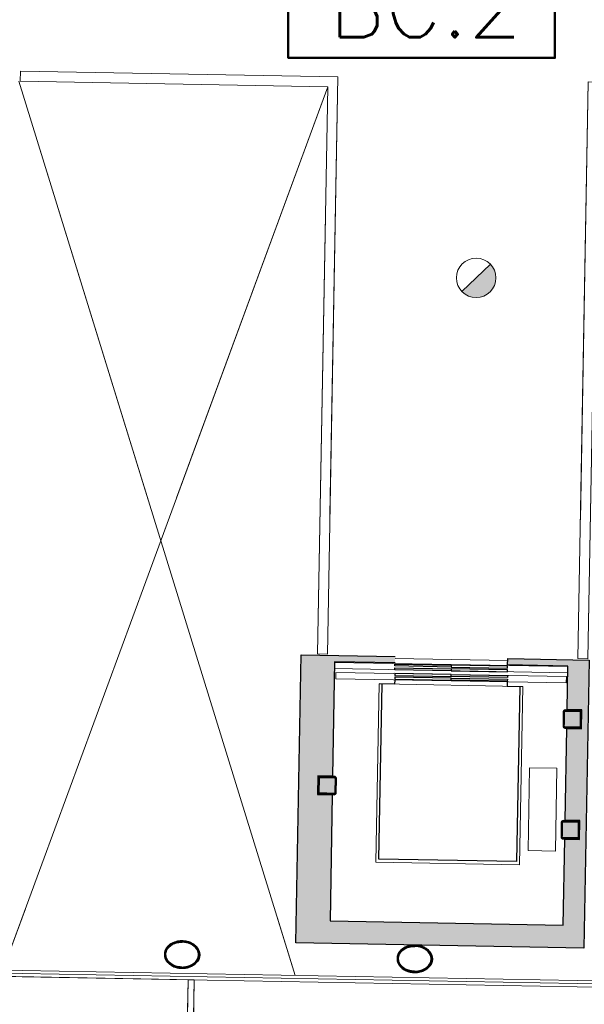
# Model space of a CAD drawing. Header units: millimetres. Extents: x -13022 to 1371524, y -38729 to 632593.
# Tile 135 of 256: x 832244 to 836757, y 6738 to 14607. Entities that reach past the tile are written whole.
import ezdxf

# ---------------------------------------------------------------- set-up
doc = ezdxf.new("R2010")
doc.units = ezdxf.units.MM
doc.header["$LTSCALE"] = 35
doc.set_wipeout_variables(frame=1)
doc.linetypes.add('DASHED', pattern=[200, 100, -100])
for name, color, linetype, lineweight in [('A LIJN 4', 4, 'Continuous', 50), ('Al65----_beveiliging-inst', 92, 'Continuous', 9), ('B95 tekst', 7, 'Continuous', 25), ('brandveiligheid voorzieningen', 10, 'Continuous', 9)]:
    doc.layers.add(name, color=color, linetype=linetype, lineweight=lineweight)
for name, color, linetype in [('LAYER01', 1, 'Continuous'), ('LAYER102', 1, 'Continuous'), ('LAYER111', 7, 'Continuous'), ('LAYER28', 7, 'Continuous'), ('LAYER30', 7, 'Continuous'), ('LAYER66', 7, 'Continuous')]:
    doc.layers.add(name, color=color, linetype=linetype)
doc.styles.add('Algemeen', font='simplex.shx', dxfattribs={"height": 2.5})
doc.styles.get("Standard").update_dxf_attribs({"font": 'simplex.shx'})
doc.dimstyles.new('~R----C~', dxfattribs={"dimtxt": 162, "dimasz": 180, "dimexe": 0.18, "dimexo": 0.0625, "dimgap": 16.2, "dimtad": 1, "dimdec": 0, "dimzin": 0, "dimdsep": 46, "dimtxsty": 'Standard', "dimcen": 0.09, "dimse1": 1, "dimse2": 1, "dimclrd": 7, "dimadec": 0, "dimazin": 0, "dimtfac": 1, "dimtdec": 4, "dimtmove": 0, "dimatfit": 3, "dimfxl": 1, "dimtolj": 1, "dimtzin": 0, "dimlwd": 13, "dimarcsym": 0})
pattern_1 = [(43.96863251, (521764.3542, 56868.8046), (-0.20827933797, 0.21591600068), []), (43.96863251, (521764.35802, 56869.0167), (-0.20827933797, 0.21591600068), [])]
pattern_2 = [(223.96863251, (521764.3542, 56868.8046), (0.20827933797, -0.21591600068), []), (223.96863251, (521764.3504, 56868.59252), (0.20827933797, -0.21591600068), [])]

# ---------------------------------------------------------------- blocks, each defined once
blk = doc.blocks.new('*D111')
at = {"layer": 'Defpoints', "color": 0, "linetype": 'Continuous', "transparency": 16777216}
for p in [(812631.5, 7311.8), (837105.8, 6871.2), (837076.2, 5223.9)]:
    blk.add_point(p, dxfattribs=at)
at = {"layer": 'LAYER102', "color": 7, "linetype": 'Continuous', "lineweight": 13, "transparency": 16777216}
blk.add_line((812781.8, 5661.3), (836896.2, 5227.1), dxfattribs=at)
at = {"layer": 'LAYER102', "color": 7, "linetype": 'Continuous', "transparency": 16777216}
for points in [[(812782.3, 5691.3), (812781.2, 5631.3), (812601.8, 5664.5)], [(836896.7, 5257.1), (836895.6, 5197.1), (837076.2, 5223.9)]]:
    blk.add_solid(points, dxfattribs=at)
at = {"layer": 'LAYER102', "color": 0, "linetype": 'Continuous', "transparency": 16777216, "insert": (824840.7, 5541.4), "char_height": 162, "attachment_point": 5, "rotation": 358.96863}
blk.add_mtext('\\A1;24478', dxfattribs=at)
blk = doc.blocks.new('Brandmelder')
at = {"layer": 'brandveiligheid voorzieningen'}
blk.add_hatch(color=256, dxfattribs=at).paths.add_polyline_path([(76.62, -89.8, 0.198912), (75.85, -87.94), (72.13, -91.66, 0.668179)])
blk.add_line((72.13, -91.66), (75.85, -87.94), dxfattribs=at)
blk.add_circle((73.99, -89.8), 2.63, dxfattribs=at)

msp = doc.modelspace()

# ---------------------------------------------------------------- hatches: boundary and pattern name
at = {"layer": 'LAYER111', "linetype": 'Continuous', "lineweight": 5}
for points in [[(836601.925, 8955.111, -0.4147285), (836597.015, 8960.2), (836599.103, 9076.182, -0.41387036), (836604.193, 9081.091), (836720.174, 9079.003, -0.41347007), (836725.083, 9073.914), (836722.995, 8957.932, -0.41392758), (836717.906, 8953.023)], [(834642.071, 8425.302, -0.4147285), (834637.161, 8430.392), (834639.249, 8546.373, -0.41387036), (834644.339, 8551.282), (834760.32, 8549.194, -0.41347007), (834765.229, 8544.105), (834763.141, 8428.124, -0.41392758), (834758.052, 8423.214)], [(836585.995, 8070.27, -0.4147285), (836581.086, 8075.359), (836583.174, 8191.341, -0.41387036), (836588.263, 8196.25), (836704.244, 8194.162, -0.41347007), (836709.153, 8189.073), (836707.065, 8073.091, -0.41392758), (836701.976, 8068.182)]]:
    msp.add_hatch(color=254, dxfattribs=at).paths.add_polyline_path(points, flags=0)

# ---------------------------------------------------------------- linework, layer by layer
at = {"layer": 'A LIJN 4', "ltscale": 0.1}
msp.add_lwpolyline([(834390.228, 15166.314), (836522.388, 15166.314), (836522.388, 14301.322), (834390.228, 14301.322)], close=True, dxfattribs=at)
at = {"layer": 'LAYER28', "color": 7, "linetype": 'Continuous', "lineweight": 18}
for points in [[(832249.471, 14194.866), (834787.123, 14149.181), (834704.089, 9536.866), (834624.102, 9538.306), (834705.696, 14070.634), (832248.031, 14114.879)], [(837960.287, 14088.102), (836788.727, 14109.193), (836705.764, 9500.831), (836785.751, 9499.391), (836867.274, 14027.766), (837958.847, 14008.115)], [(833489.377, -1401.573), (830607.035, -1401.574), (830758.025, 6985.485), (833639.433, 6933.612)], [(833439.368, -1401.649), (830657.043, -1401.576), (830808.017, 6984.585), (833589.441, 6934.512)]]:
    msp.add_lwpolyline(points, close=True, dxfattribs=at)
at = {"layer": 'LAYER28', "color": 7, "linetype": 'DASHED', "lineweight": 18}
for points in [[(832249.471, 14194.866), (834787.123, 14149.181), (834704.089, 9536.866), (834624.102, 9538.306), (834705.696, 14070.634), (832248.031, 14114.879)], [(837960.287, 14088.102), (836788.727, 14109.193), (836705.764, 9500.831), (836785.751, 9499.391), (836867.274, 14027.766), (837958.847, 14008.115)], [(833489.377, -1401.573), (830607.035, -1401.574), (830758.025, 6985.485), (833639.433, 6933.612)], [(833439.368, -1401.649), (830657.043, -1401.576), (830808.017, 6984.585), (833589.441, 6934.512)]]:
    msp.add_lwpolyline(points, close=True, dxfattribs=at)
at = {"layer": 'LAYER28', "color": 7, "linetype": 'Continuous', "lineweight": 25}
for points in [[(836732.993, 8957.752), (836735.081, 9073.734, 0.41421358), (836720.354, 9089.001), (836604.373, 9091.089, 0.41421358), (836589.105, 9076.362), (836587.017, 8960.38, 0.41421358), (836601.745, 8945.113), (836717.726, 8943.025, 0.41421358), (836732.993, 8957.752)], [(836732.993, 8957.752), (836735.081, 9073.734, 0.41421358), (836720.354, 9089.001), (836604.373, 9091.089, 0.41421358), (836589.105, 9076.362), (836587.017, 8960.38, 0.41421358), (836601.745, 8945.113), (836717.726, 8943.025, 0.41421358), (836732.993, 8957.752)], [(834773.139, 8427.944), (834775.227, 8543.925, 0.41421358), (834760.5, 8559.192), (834644.519, 8561.28, 0.41421358), (834629.251, 8546.553), (834627.163, 8430.572, 0.41421358), (834641.891, 8415.304), (834757.872, 8413.216, 0.41421358), (834773.139, 8427.944)], [(834773.139, 8427.944), (834775.227, 8543.925, 0.41421358), (834760.5, 8559.192), (834644.519, 8561.28, 0.41421358), (834629.251, 8546.553), (834627.163, 8430.572, 0.41421358), (834641.891, 8415.304), (834757.872, 8413.216, 0.41421358), (834773.139, 8427.944)], [(836717.064, 8072.911), (836719.152, 8188.893, 0.41421358), (836704.424, 8204.16), (836588.443, 8206.248, 0.41421358), (836573.175, 8191.521), (836571.087, 8075.539, 0.41421358), (836585.815, 8060.272), (836701.796, 8058.184, 0.41421358), (836717.064, 8072.911)], [(836717.064, 8072.911), (836719.152, 8188.893, 0.41421358), (836704.424, 8204.16), (836588.443, 8206.248, 0.41421358), (836573.175, 8191.521), (836571.087, 8075.539, 0.41421358), (836585.815, 8060.272), (836701.796, 8058.184, 0.41421358), (836717.064, 8072.911)]]:
    msp.add_lwpolyline(points, format="xyb", close=True, dxfattribs=at)

# ---------------------------------------------------------------- block references
at = {"layer": 'Al65----_beveiliging-inst', "xscale": 59.99999999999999, "yscale": 59.99999999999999, "zscale": 59.99999999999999, "rotation": 358.9686325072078}
msp.add_blockref('Brandmelder', (831550.935, 18010.792), dxfattribs=at)

# ---------------------------------------------------------------- texts
at = {"layer": 'B95 tekst', "insert": (835487.291, 14966.708), "char_height": 500, "width": 13151.73817, "attachment_point": 2, "style": 'Algemeen'}
msp.add_mtext('BC:2', dxfattribs=at)
at = {"layer": 'LAYER102', "color": 7, "linetype": 'Continuous', "lineweight": 0, "insert": (995229.674, 12428.575), "char_height": 162, "attachment_point": 7, "rotation": 358.9686325, "line_spacing_factor": 1.333333}
msp.add_mtext('\\pi-707.73;{\\fArial|b1|i0|c0|p34;\\H1.2346x;auditorium\\fArial|b0|i0|c0|p34;\\H0.81x;\\P\\pi-1075.3;max. aantal pers. 100\\P\\pi-925.11;bijeenkomstfunctie \\P\\pi-642.1;max pers. 75\\P\\pi-453.52;106,3 m2}', dxfattribs=at)

# ---------------------------------------------------------------- wipeouts: each hides what was drawn before it
at = {"linetype": 'Continuous'}
for points in [[(836240.694, 9278.916), (836215.495, 7879.143), (835115.673, 7898.942), (835140.873, 9298.716)], [(833543.645, 7244.875), (833566.179, 7243.082), (833588.317, 7238.406), (833609.655, 7230.915), (833626.289, 7222.587), (833641.634, 7212.094), (833655.411, 7199.633), (833667.187, 7185.341), (833675.926, 7169.017), (833681.295, 7151.288), (833683.058, 7132.855), (833680.633, 7114.505), (833674.63, 7096.989), (833665.309, 7080.994), (833653.026, 7067.139), (833638.049, 7054.645), (833621.485, 7044.308), (833603.682, 7036.323), (833584.987, 7030.838), (833562.507, 7026.937), (833539.735, 7025.921), (833539.883, 7035.909), (833564.881, 7037.275), (833589.413, 7042.338), (833608.068, 7049.027), (833625.582, 7058.338), (833641.546, 7070.073), (833654.606, 7083.691), (833664.614, 7099.693), (833671.153, 7117.399), (833673.061, 7133.144), (833671.658, 7148.942), (833667.024, 7164.106), (833659.032, 7178.525), (833648.984, 7191.583), (833637.062, 7202.979), (833623.575, 7212.458), (833602.077, 7223.222), (833579.11, 7230.433), (833561.414, 7233.592), (833543.465, 7234.853)], [(835403.344, 7211.395), (835425.878, 7209.603), (835448.016, 7204.926), (835469.353, 7197.435), (835485.987, 7189.107), (835501.332, 7178.614), (835515.11, 7166.153), (835526.886, 7151.861), (835535.625, 7135.537), (835540.994, 7117.809), (835542.756, 7099.375), (835540.332, 7081.025), (835534.328, 7063.51), (835525.008, 7047.515), (835512.725, 7033.659), (835497.748, 7021.165), (835481.184, 7010.829), (835463.381, 7002.843), (835444.685, 6997.359), (835422.205, 6993.458), (835399.433, 6992.442), (835399.582, 7002.429), (835424.579, 7003.796), (835449.112, 7008.859), (835467.767, 7015.548), (835485.281, 7024.859), (835501.245, 7036.593), (835514.304, 7050.212), (835524.313, 7066.214), (835530.851, 7083.919), (835532.76, 7099.665), (835531.357, 7115.462), (835526.723, 7130.626), (835518.731, 7145.046), (835508.683, 7158.104), (835496.761, 7169.5), (835483.273, 7178.979), (835461.776, 7189.742), (835438.808, 7196.954), (835421.112, 7200.113), (835403.163, 7201.373)]]:
    msp.add_wipeout(points, dxfattribs=at).dxf.layer = 'LAYER111'

# ---------------------------------------------------------------- next in the draw order: hatches: boundary and pattern name
at = {"layer": 'LAYER28', "linetype": 'Continuous', "lineweight": 13}
h = msp.add_hatch(dxfattribs=at)
h.set_pattern_fill('~A--FYV~', angle=-1.0313675, style=0, pattern_type=0)
h.set_pattern_definition(pattern_1)
h.paths.add_polyline_path([(833543.645, 7244.875, -0.09710502), (833609.655, 7230.919, -0.10169259), (833655.411, 7199.621, -0.20036748), (833683.089, 7132.847, -0.20044202), (833653.026, 7067.111, -0.13761542), (833584.986, 7030.815, -0.06379176), (833539.703, 7025.902), (833539.883, 7035.909, 0.07460022), (833589.445, 7042.346, 0.108905), (833641.577, 7070.08, 0.15545303), (833671.184, 7117.402, 0.15789061), (833667.024, 7164.11, 0.15190333), (833623.575, 7212.478, 0.0798486), (833579.141, 7230.452, 0.05330223), (833543.465, 7234.872)], flags=0)
h = msp.add_hatch(dxfattribs=at)
h.set_pattern_fill('~A--FYV~', angle=-1.0313675, style=0, pattern_type=0)
h.set_pattern_definition(pattern_1)
h.paths.add_polyline_path([(835403.344, 7211.395, -0.09710502), (835469.353, 7197.439, -0.10169259), (835515.11, 7166.142, -0.20036748), (835542.787, 7099.367, -0.20044202), (835512.724, 7033.632, -0.13761542), (835444.685, 6997.335, -0.06379176), (835399.402, 6992.423), (835399.582, 7002.429, 0.07460022), (835449.143, 7008.866, 0.108905), (835501.276, 7036.6, 0.15545303), (835530.883, 7083.923, 0.15789061), (835526.723, 7130.63, 0.15190333), (835483.274, 7178.998, 0.0798486), (835438.84, 7196.973, 0.05330223), (835403.164, 7201.393)], flags=0)

# ---------------------------------------------------------------- next in the draw order: linework, layer by layer
at = {"layer": 'LAYER28', "color": 7, "linetype": 'Continuous', "lineweight": 25}
for points in [[(833543.645, 7244.875, -0.09710502), (833609.655, 7230.919, -0.10169259), (833655.411, 7199.621, -0.20036748), (833683.089, 7132.847, -0.20044202), (833653.026, 7067.111, -0.13761542), (833584.986, 7030.815, -0.06379176), (833539.703, 7025.902), (833539.883, 7035.909, 0.07460022), (833589.445, 7042.346, 0.108905), (833641.577, 7070.08, 0.15545303), (833671.184, 7117.402, 0.15789061), (833667.024, 7164.11, 0.15190333), (833623.575, 7212.478, 0.0798486), (833579.141, 7230.452, 0.05330223), (833543.465, 7234.872)], [(835403.344, 7211.395, -0.09710502), (835469.353, 7197.439, -0.10169259), (835515.11, 7166.142, -0.20036748), (835542.787, 7099.367, -0.20044202), (835512.724, 7033.632, -0.13761542), (835444.685, 6997.335, -0.06379176), (835399.402, 6992.423), (835399.582, 7002.429, 0.07460022), (835449.143, 7008.866, 0.108905), (835501.276, 7036.6, 0.15545303), (835530.883, 7083.923, 0.15789061), (835526.723, 7130.63, 0.15190333), (835483.274, 7178.998, 0.0798486), (835438.84, 7196.973, 0.05330223), (835403.164, 7201.393)]]:
    msp.add_lwpolyline(points, format="xyb", close=True, dxfattribs=at)
at = {"layer": 'LAYER66', "color": 7, "linetype": 'Continuous', "lineweight": 13}
msp.add_lwpolyline([(836240.694, 9278.916), (836215.495, 7879.143), (835115.673, 7898.942), (835140.873, 9298.716)], close=True, dxfattribs=at)

# ---------------------------------------------------------------- next in the draw order: wipeouts: each hides what was drawn before it
at = {"linetype": 'Continuous'}
for points in [[(836601.745, 8945.113), (836594.282, 8947.255), (836588.882, 8952.846), (836587.017, 8960.38), (836589.105, 9076.362), (836591.24, 9083.824), (836596.838, 9089.217), (836604.373, 9091.089), (836720.354, 9089.001), (836727.816, 9086.859), (836733.217, 9081.268), (836735.081, 9073.734), (836732.993, 8957.752), (836730.859, 8950.29), (836725.261, 8944.897), (836717.726, 8943.025), (836659.735, 8944.069), (836659.915, 8954.067), (836717.906, 8953.023), (836721.463, 8954.424), (836722.995, 8957.932), (836725.083, 9073.914), (836723.678, 9077.475), (836720.174, 9079.003), (836604.193, 9081.091), (836600.635, 9079.69), (836599.103, 9076.182), (836597.015, 8960.2), (836598.42, 8956.639), (836601.925, 8955.111), (836659.915, 8954.067), (836659.735, 8944.069)], [(834641.891, 8415.304), (834634.428, 8417.446), (834629.028, 8423.037), (834627.163, 8430.572), (834629.251, 8546.553), (834631.386, 8554.016), (834636.984, 8559.408), (834644.519, 8561.28), (834760.5, 8559.192), (834767.962, 8557.05), (834773.363, 8551.46), (834775.227, 8543.925), (834773.139, 8427.944), (834771.005, 8420.481), (834765.407, 8415.088), (834757.872, 8413.216), (834699.881, 8414.26), (834700.061, 8424.258), (834758.052, 8423.214), (834761.609, 8424.615), (834763.141, 8428.124), (834765.229, 8544.105), (834763.824, 8547.666), (834760.32, 8549.194), (834644.339, 8551.282), (834640.782, 8549.881), (834639.249, 8546.373), (834637.161, 8430.392), (834638.566, 8426.831), (834642.071, 8425.302), (834700.061, 8424.258), (834699.881, 8414.26)], [(836585.815, 8060.272), (836578.352, 8062.414), (836572.952, 8068.005), (836571.087, 8075.539), (836573.175, 8191.521), (836575.31, 8198.983), (836580.908, 8204.376), (836588.443, 8206.248), (836704.424, 8204.16), (836711.887, 8202.018), (836717.287, 8196.427), (836719.152, 8188.893), (836717.064, 8072.911), (836714.929, 8065.449), (836709.331, 8060.056), (836701.796, 8058.184), (836643.806, 8059.228), (836643.986, 8069.226), (836701.976, 8068.182), (836705.533, 8069.583), (836707.065, 8073.091), (836709.153, 8189.073), (836707.749, 8192.634), (836704.244, 8194.162), (836588.263, 8196.25), (836584.706, 8194.849), (836583.174, 8191.341), (836581.086, 8075.359), (836582.491, 8071.798), (836585.995, 8070.27), (836643.986, 8069.226), (836643.806, 8059.228)]]:
    msp.add_wipeout(points, dxfattribs=at).dxf.layer = 'LAYER111'

# ---------------------------------------------------------------- next in the draw order: hatches: boundary and pattern name
at = {"layer": 'LAYER28', "linetype": 'Continuous', "lineweight": 13}
h = msp.add_hatch(dxfattribs=at)
h.set_pattern_fill('~A--FYV~', angle=-1.0313675, style=0, pattern_type=0)
h.set_pattern_definition(pattern_1)
h.paths.add_polyline_path([(836659.735, 8944.069), (836659.915, 8954.067), (836601.925, 8955.111, -0.41421358), (836597.015, 8960.2), (836599.103, 9076.182, -0.41421358), (836604.193, 9081.091), (836720.174, 9079.003, -0.41421358), (836725.083, 9073.914), (836722.995, 8957.932, -0.41421358), (836717.906, 8953.023), (836659.915, 8954.067), (836659.735, 8944.069), (836717.726, 8943.025, 0.41421358), (836732.993, 8957.752), (836735.081, 9073.734, 0.41421358), (836720.354, 9089.001), (836604.373, 9091.089, 0.41421358), (836589.105, 9076.362), (836587.017, 8960.38, 0.41421358), (836601.745, 8945.113)], flags=0)
h = msp.add_hatch(dxfattribs=at)
h.set_pattern_fill('~A--FYV~', angle=-1.0313675, style=0, pattern_type=0)
h.set_pattern_definition(pattern_1)
h.paths.add_polyline_path([(834699.881, 8414.26), (834700.061, 8424.258), (834642.071, 8425.302, -0.41421358), (834637.161, 8430.392), (834639.249, 8546.373, -0.41421358), (834644.339, 8551.282), (834760.32, 8549.194, -0.41421358), (834765.229, 8544.105), (834763.141, 8428.124, -0.41421358), (834758.052, 8423.214), (834700.061, 8424.258), (834699.881, 8414.26), (834757.872, 8413.216, 0.41421358), (834773.139, 8427.944), (834775.227, 8543.925, 0.41421358), (834760.5, 8559.192), (834644.519, 8561.28, 0.41421358), (834629.251, 8546.553), (834627.163, 8430.572, 0.41421358), (834641.891, 8415.304)], flags=0)
h = msp.add_hatch(dxfattribs=at)
h.set_pattern_fill('~A--FYV~', angle=-1.0313675, style=0, pattern_type=0)
h.set_pattern_definition(pattern_1)
h.paths.add_polyline_path([(836643.806, 8059.228), (836643.986, 8069.226), (836585.995, 8070.27, -0.41421358), (836581.086, 8075.359), (836583.174, 8191.341, -0.41421358), (836588.263, 8196.25), (836704.244, 8194.162, -0.41421358), (836709.153, 8189.073), (836707.065, 8073.091, -0.41421358), (836701.976, 8068.182), (836643.986, 8069.226), (836643.806, 8059.228), (836701.796, 8058.184, 0.41421358), (836717.064, 8072.911), (836719.152, 8188.893, 0.41421358), (836704.424, 8204.16), (836588.443, 8206.248, 0.41421358), (836573.175, 8191.521), (836571.087, 8075.539, 0.41421358), (836585.815, 8060.272)], flags=0)

# ---------------------------------------------------------------- next in the draw order: linework, layer by layer
at = {"layer": 'LAYER28', "color": 7, "linetype": 'Continuous', "lineweight": 25}
for points in [[(836659.735, 8944.069), (836659.915, 8954.067), (836601.925, 8955.111, -0.41421358), (836597.015, 8960.2), (836599.103, 9076.182, -0.41421358), (836604.193, 9081.091), (836720.174, 9079.003, -0.41421358), (836725.083, 9073.914), (836722.995, 8957.932, -0.41421358), (836717.906, 8953.023), (836659.915, 8954.067), (836659.735, 8944.069), (836717.726, 8943.025, 0.41421358), (836732.993, 8957.752), (836735.081, 9073.734, 0.41421358), (836720.354, 9089.001), (836604.373, 9091.089, 0.41421358), (836589.105, 9076.362), (836587.017, 8960.38, 0.41421358), (836601.745, 8945.113)], [(834699.881, 8414.26), (834700.061, 8424.258), (834642.071, 8425.302, -0.41421358), (834637.161, 8430.392), (834639.249, 8546.373, -0.41421358), (834644.339, 8551.282), (834760.32, 8549.194, -0.41421358), (834765.229, 8544.105), (834763.141, 8428.124, -0.41421358), (834758.052, 8423.214), (834700.061, 8424.258), (834699.881, 8414.26), (834757.872, 8413.216, 0.41421358), (834773.139, 8427.944), (834775.227, 8543.925, 0.41421358), (834760.5, 8559.192), (834644.519, 8561.28, 0.41421358), (834629.251, 8546.553), (834627.163, 8430.572, 0.41421358), (834641.891, 8415.304)], [(836643.806, 8059.228), (836643.986, 8069.226), (836585.995, 8070.27, -0.41421358), (836581.086, 8075.359), (836583.174, 8191.341, -0.41421358), (836588.263, 8196.25), (836704.244, 8194.162, -0.41421358), (836709.153, 8189.073), (836707.065, 8073.091, -0.41421358), (836701.976, 8068.182), (836643.986, 8069.226), (836643.806, 8059.228), (836701.796, 8058.184, 0.41421358), (836717.064, 8072.911), (836719.152, 8188.893, 0.41421358), (836704.424, 8204.16), (836588.443, 8206.248, 0.41421358), (836573.175, 8191.521), (836571.087, 8075.539, 0.41421358), (836585.815, 8060.272)]]:
    msp.add_lwpolyline(points, format="xyb", close=True, dxfattribs=at)

# ---------------------------------------------------------------- next in the draw order: wipeouts: each hides what was drawn before it
at = {"linetype": 'Continuous'}
for points in [[(836613.264, 9307.214), (834769.563, 9340.406), (834770.463, 9390.398), (836614.164, 9357.206)], [(833543.465, 7234.872), (833525.482, 7234.259), (833507.684, 7231.739), (833484.503, 7225.358), (833462.601, 7215.376), (833448.781, 7206.381), (833436.456, 7195.409), (833425.945, 7182.714), (833417.439, 7168.583), (833412.262, 7153.596), (833410.291, 7137.859), (833411.632, 7122.059), (833417.529, 7104.13), (833426.955, 7087.782), (833439.516, 7073.702), (833455.047, 7061.401), (833472.215, 7051.465), (833490.617, 7044.109), (833514.951, 7038.159), (833539.883, 7035.885), (833539.703, 7025.902), (833516.983, 7027.741), (833494.657, 7032.453), (833476.14, 7038.603), (833458.636, 7047.221), (833442.455, 7058.146), (833427.937, 7071.171), (833416.162, 7085.468), (833407.423, 7101.8), (833402.085, 7119.527), (833400.291, 7137.965), (833402.747, 7156.318), (833408.72, 7173.839), (833418.072, 7189.837), (833430.354, 7203.689), (833444.603, 7215.653), (833460.316, 7225.586), (833477.208, 7233.315), (833498.801, 7240.025), (833521.093, 7243.902), (833543.676, 7244.874)], [(835403.164, 7201.393), (835385.181, 7200.779), (835367.383, 7198.259), (835344.202, 7191.878), (835322.3, 7181.896), (835308.479, 7172.901), (835296.155, 7161.93), (835285.643, 7149.234), (835277.138, 7135.104), (835271.961, 7120.116), (835269.99, 7104.38), (835271.331, 7088.58), (835277.228, 7070.65), (835286.654, 7054.302), (835299.215, 7040.222), (835314.746, 7027.921), (835331.913, 7017.985), (835350.315, 7010.63), (835374.65, 7004.679), (835399.581, 7002.406), (835399.402, 6992.423), (835376.681, 6994.262), (835354.356, 6998.973), (835335.839, 7005.124), (835318.335, 7013.741), (835302.154, 7024.667), (835287.636, 7037.692), (835275.86, 7051.988), (835267.121, 7068.32), (835261.783, 7086.048), (835259.99, 7104.485), (835262.446, 7122.839), (835268.418, 7140.359), (835277.77, 7156.357), (835290.053, 7170.209), (835304.302, 7182.173), (835320.014, 7192.107), (835336.906, 7199.835), (835358.499, 7206.545), (835380.791, 7210.422), (835403.375, 7211.395)]]:
    msp.add_wipeout(points, dxfattribs=at).dxf.layer = 'LAYER111'

# ---------------------------------------------------------------- next in the draw order: hatches: boundary and pattern name
at = {"layer": 'LAYER28', "linetype": 'Continuous', "lineweight": 13}
h = msp.add_hatch(dxfattribs=at)
h.set_pattern_fill('~A--FYV~', angle=-1.0313675, style=0, pattern_type=0)
h.set_pattern_definition(pattern_2)
h.paths.add_polyline_path([(833543.645, 7244.875, 0.09710502), (833477.176, 7233.304, 0.10169259), (833430.323, 7203.673, 0.20036748), (833400.322, 7137.937, 0.20044202), (833427.937, 7071.164, 0.13761542), (833494.688, 7032.44, 0.06379176), (833539.703, 7025.902), (833539.883, 7035.909, -0.07460022), (833490.648, 7044.124, -0.108905), (833439.548, 7073.717, -0.15545303), (833411.663, 7122.074, -0.15789061), (833417.439, 7168.603, -0.15190333), (833462.601, 7215.376, -0.0798486), (833507.715, 7231.738, -0.05330223), (833543.465, 7234.872)], flags=0)
h = msp.add_hatch(dxfattribs=at)
h.set_pattern_fill('~A--FYV~', angle=-1.0313675, style=0, pattern_type=0)
h.set_pattern_definition(pattern_2)
h.paths.add_polyline_path([(835403.344, 7211.395, 0.09710502), (835336.875, 7199.824, 0.10169259), (835290.021, 7170.194, 0.20036748), (835260.021, 7104.458, 0.20044202), (835287.636, 7037.684, 0.13761542), (835354.387, 6998.961, 0.06379176), (835399.402, 6992.423), (835399.582, 7002.429, -0.07460022), (835350.347, 7010.645, -0.108905), (835299.246, 7040.237, -0.15545303), (835271.362, 7088.595, -0.15789061), (835277.138, 7135.123, -0.15190333), (835322.3, 7181.896, -0.0798486), (835367.414, 7198.258, -0.05330223), (835403.164, 7201.393)], flags=0)

# ---------------------------------------------------------------- next in the draw order: linework, layer by layer
at = {"layer": 'LAYER01', "color": 7, "linetype": 'Continuous', "lineweight": 25}
for points in [[(833683.089, 7132.847), (833682.945, 7138.772), (833682.489, 7144.695), (833681.533, 7150.588), (833680.2, 7156.434), (833678.429, 7162.224), (833676.282, 7167.928), (833673.757, 7173.545), (833670.856, 7179.043), (833667.515, 7184.417), (833663.858, 7189.655), (833659.824, 7194.721), (833655.411, 7199.621), (833650.745, 7204.323), (833645.7, 7208.829), (833640.339, 7213.121), (833634.724, 7217.184), (833628.792, 7221.01), (833622.668, 7224.574), (833616.289, 7227.885), (833609.655, 7230.919), (833602.828, 7233.683), (833595.872, 7236.152), (833588.722, 7238.328), (833581.38, 7240.195), (833573.969, 7241.766), (833566.49, 7243.018), (833558.944, 7243.951), (833551.329, 7244.572), (833543.645, 7244.875), (833536.018, 7244.848), (833528.324, 7244.502), (833520.748, 7243.841), (833513.229, 7242.859), (833505.767, 7241.556), (833498.424, 7239.954), (833491.201, 7238.036), (833484.098, 7235.82), (833477.176, 7233.304), (833470.437, 7230.51), (833463.943, 7227.432), (833457.695, 7224.09), (833451.629, 7220.48), (833445.871, 7216.622), (833440.359, 7212.526), (833435.155, 7208.204), (833430.323, 7203.673), (833425.737, 7198.935), (833421.523, 7194.018), (833417.68, 7188.914), (833414.147, 7183.664), (833411.05, 7178.274), (833408.325, 7172.752), (833405.973, 7167.129), (833403.995, 7161.406), (833402.453, 7155.613), (833401.348, 7149.757), (833400.616, 7143.855), (833400.26, 7137.938), (833400.403, 7131.997), (833400.921, 7126.081), (833401.815, 7120.189), (833403.148, 7114.336), (833404.919, 7108.553), (833407.067, 7102.841), (833409.591, 7097.233), (833412.492, 7091.726), (833415.834, 7086.353), (833419.49, 7081.13), (833423.525, 7076.056), (833427.937, 7071.164), (833432.603, 7066.454), (833437.648, 7061.941), (833443.009, 7057.656), (833448.624, 7053.593), (833454.557, 7049.775), (833460.681, 7046.195), (833467.06, 7042.892), (833473.693, 7039.851), (833480.52, 7037.094), (833487.539, 7034.624), (833494.689, 7032.448), (833501.969, 7030.575), (833509.379, 7029.011), (833516.858, 7027.759), (833524.405, 7026.826), (833532.082, 7026.204), (833539.703, 7025.91), (833547.392, 7025.928), (833555.025, 7026.275), (833562.6, 7026.936), (833570.119, 7027.918), (833577.581, 7029.213), (833584.987, 7030.822), (833592.21, 7032.74), (833599.251, 7034.957), (833606.172, 7037.466), (833612.911, 7040.267), (833619.405, 7043.338), (833625.654, 7046.695), (833631.72, 7050.297), (833637.477, 7054.155), (833642.989, 7058.244), (833648.193, 7062.573), (833653.026, 7067.111), (833657.612, 7071.842), (833661.826, 7076.767), (833665.668, 7081.855), (833669.201, 7087.105), (833672.298, 7092.503), (833675.023, 7098.017), (833677.375, 7103.648), (833679.353, 7109.363), (833680.895, 7115.164), (833682.063, 7121.019), (833682.732, 7126.915)], [(833673.09, 7133.027), (833672.997, 7138.264), (833672.529, 7143.507), (833671.747, 7148.702), (833670.527, 7153.857), (833668.995, 7158.995), (833667.024, 7164.11), (833664.802, 7169.135), (833662.14, 7174.066), (833659.164, 7178.925), (833655.874, 7183.673), (833652.206, 7188.255), (833648.161, 7192.735), (833643.863, 7197.055), (833639.187, 7201.203), (833634.258, 7205.175), (833629.074, 7208.925), (833623.575, 7212.478), (833617.822, 7215.808), (833611.876, 7218.9), (833605.676, 7221.739), (833599.284, 7224.331), (833592.763, 7226.652), (833585.986, 7228.696), (833579.141, 7230.452), (833572.104, 7231.939), (833565.062, 7233.12), (833557.889, 7233.999), (833550.711, 7234.59), (833543.465, 7234.876), (833536.276, 7234.85), (833529.019, 7234.519), (833521.819, 7233.899), (833514.739, 7232.971), (833507.653, 7231.739), (833500.75, 7230.23), (833493.966, 7228.43), (833487.303, 7226.347), (833480.821, 7223.979), (833474.523, 7221.365), (833468.471, 7218.497), (833462.601, 7215.383), (833456.977, 7212.031), (833451.662, 7208.446), (833446.531, 7204.663), (833441.771, 7200.693), (833437.321, 7196.546), (833433.179, 7192.214), (833429.348, 7187.751), (833425.827, 7183.11), (833422.679, 7178.377), (833419.904, 7173.544), (833417.377, 7168.588), (833415.286, 7163.586), (833413.57, 7158.507), (833412.227, 7153.374), (833411.196, 7148.188), (833410.539, 7142.965), (833410.258, 7137.758), (833410.351, 7132.529), (833410.82, 7127.293), (833411.663, 7122.074), (833412.82, 7116.889), (833414.353, 7111.759), (833416.262, 7106.676), (833418.609, 7101.641), (833421.208, 7096.703), (833424.184, 7091.867), (833427.537, 7087.111), (833431.204, 7082.505), (833435.187, 7078.034), (833439.485, 7073.714), (833444.099, 7069.576), (833449.091, 7065.618), (833454.274, 7061.844), (833459.773, 7058.299), (833465.527, 7054.961), (833471.472, 7051.885), (833477.672, 7049.038), (833484.064, 7046.446), (833490.648, 7044.124), (833497.362, 7042.081), (833504.207, 7040.317), (833511.244, 7038.839), (833518.286, 7037.657), (833525.459, 7036.778), (833532.637, 7036.188), (833539.883, 7035.909), (833547.135, 7035.927), (833554.329, 7036.258), (833561.529, 7036.879), (833568.61, 7037.806), (833575.695, 7039.03), (833582.599, 7040.547), (833589.445, 7042.346), (833596.046, 7044.43), (833602.527, 7046.783), (833608.825, 7049.404), (833614.877, 7052.272), (833620.747, 7055.409), (833626.371, 7058.754), (833631.686, 7062.323), (833636.755, 7066.1), (833641.577, 7070.076), (833646.028, 7074.254), (833650.232, 7078.578), (833654.062, 7083.033), (833657.521, 7087.643), (833660.67, 7092.392), (833663.507, 7097.232), (833665.909, 7102.167), (833668.063, 7107.215), (833669.779, 7112.286), (833671.184, 7117.402), (833672.152, 7122.565), (833672.808, 7127.781)], [(835542.787, 7099.367), (835542.644, 7105.292), (835542.188, 7111.216), (835541.232, 7117.109), (835539.899, 7122.954), (835538.128, 7128.745), (835535.98, 7134.448), (835533.456, 7140.065), (835530.555, 7145.563), (835527.213, 7150.937), (835523.557, 7156.175), (835519.522, 7161.241), (835515.11, 7166.142), (835510.444, 7170.844), (835505.399, 7175.349), (835500.038, 7179.642), (835494.423, 7183.704), (835488.491, 7187.531), (835482.366, 7191.094), (835475.987, 7194.405), (835469.353, 7197.439), (835462.527, 7200.203), (835455.57, 7202.672), (835448.421, 7204.848), (835441.078, 7206.715), (835433.668, 7208.286), (835426.189, 7209.538), (835418.642, 7210.471), (835411.027, 7211.093), (835403.344, 7211.395), (835395.717, 7211.368), (835388.022, 7211.022), (835380.447, 7210.362), (835372.928, 7209.38), (835365.465, 7208.076), (835358.123, 7206.474), (835350.9, 7204.557), (835343.796, 7202.341), (835336.875, 7199.824), (835330.136, 7197.031), (835323.642, 7193.952), (835317.393, 7190.611), (835311.327, 7187.001), (835305.569, 7183.143), (835300.057, 7179.046), (835294.854, 7174.725), (835290.021, 7170.194), (835285.435, 7165.455), (835281.221, 7160.538), (835277.379, 7155.435), (835273.846, 7150.185), (835270.749, 7144.794), (835268.024, 7139.272), (835265.672, 7133.65), (835263.694, 7127.927), (835262.152, 7122.133), (835261.046, 7116.277), (835260.315, 7110.375), (835259.958, 7104.459), (835260.101, 7098.518), (835260.62, 7092.601), (835261.514, 7086.709), (835262.846, 7080.856), (835264.618, 7075.073), (835266.765, 7069.362), (835269.29, 7063.753), (835272.191, 7058.247), (835275.532, 7052.873), (835279.189, 7047.65), (835283.223, 7042.577), (835287.636, 7037.684), (835292.302, 7032.974), (835297.346, 7028.461), (835302.708, 7024.176), (835308.323, 7020.114), (835314.255, 7016.295), (835320.379, 7012.716), (835326.758, 7009.413), (835333.392, 7006.371), (835340.219, 7003.615), (835347.238, 7001.144), (835354.387, 6998.968), (835361.667, 6997.095), (835369.078, 6995.532), (835376.556, 6994.28), (835384.103, 6993.347), (835391.781, 6992.724), (835399.402, 6992.431), (835407.091, 6992.448), (835414.723, 6992.796), (835422.299, 6993.456), (835429.818, 6994.438), (835437.28, 6995.734), (835444.685, 6997.343), (835451.908, 6999.26), (835458.949, 7001.477), (835465.871, 7003.986), (835472.61, 7006.787), (835479.104, 7009.858), (835485.352, 7013.215), (835491.418, 7016.817), (835497.176, 7020.675), (835502.688, 7024.764), (835507.892, 7029.093), (835512.724, 7033.632), (835517.31, 7038.363), (835521.525, 7043.288), (835525.367, 7048.375), (835528.899, 7053.625), (835531.997, 7059.023), (835534.722, 7064.538), (835537.073, 7070.168), (835539.052, 7075.884), (835540.594, 7081.685), (835541.762, 7087.54), (835542.431, 7093.435)], [(835532.789, 7099.547), (835532.696, 7104.784), (835532.228, 7110.028), (835531.446, 7115.222), (835530.226, 7120.378), (835528.693, 7125.516), (835526.723, 7130.63), (835524.5, 7135.655), (835521.839, 7140.587), (835518.863, 7145.446), (835515.573, 7150.193), (835511.905, 7154.776), (835507.86, 7159.255), (835503.562, 7163.576), (835498.886, 7167.723), (835493.956, 7171.695), (835488.773, 7175.445), (835483.274, 7178.998), (835477.52, 7182.329), (835471.575, 7185.421), (835465.375, 7188.259), (835458.983, 7190.851), (835452.461, 7193.172), (835445.685, 7195.216), (835438.84, 7196.973), (835431.803, 7198.459), (835424.761, 7199.641), (835417.588, 7200.52), (835410.41, 7201.11), (835403.164, 7201.397), (835395.975, 7201.37), (835388.718, 7201.04), (835381.518, 7200.419), (835374.437, 7199.492), (835367.352, 7198.26), (835360.448, 7196.751), (835353.665, 7194.951), (835347.001, 7192.867), (835340.52, 7190.499), (835334.222, 7187.885), (835328.169, 7185.017), (835322.3, 7181.904), (835316.676, 7178.551), (835311.361, 7174.967), (835306.229, 7171.184), (835301.47, 7167.214), (835297.019, 7163.067), (835292.878, 7158.734), (835289.047, 7154.271), (835285.526, 7149.631), (835282.377, 7144.898), (835279.602, 7140.064), (835277.075, 7135.109), (835274.985, 7130.106), (835273.268, 7125.027), (835271.926, 7119.894), (835270.895, 7114.709), (835270.238, 7109.485), (835269.957, 7104.279), (835270.05, 7099.05), (835270.518, 7093.814), (835271.362, 7088.595), (835272.519, 7083.409), (835274.052, 7078.279), (835275.961, 7073.197), (835278.308, 7068.162), (835280.907, 7063.223), (835283.883, 7058.388), (835287.235, 7053.631), (835290.903, 7049.026), (835294.886, 7044.555), (835299.184, 7040.234), (835303.797, 7036.096), (835308.789, 7032.138), (835313.972, 7028.365), (835319.472, 7024.82), (835325.225, 7021.481), (835331.171, 7018.405), (835337.371, 7015.559), (835343.763, 7012.967), (835350.347, 7010.645), (835357.061, 7008.602), (835363.905, 7006.837), (835370.943, 7005.359), (835377.985, 7004.177), (835385.158, 7003.298), (835392.336, 7002.708), (835399.582, 7002.429), (835406.833, 7002.447), (835414.028, 7002.778), (835421.228, 7003.399), (835428.308, 7004.326), (835435.394, 7005.551), (835442.297, 7007.067), (835449.143, 7008.866), (835455.744, 7010.951), (835462.225, 7013.303), (835468.523, 7015.925), (835474.576, 7018.793), (835480.446, 7021.93), (835486.07, 7025.274), (835491.385, 7028.843), (835496.454, 7032.62), (835501.276, 7036.596), (835505.727, 7040.775), (835509.93, 7045.098), (835513.761, 7049.553), (835517.22, 7054.164), (835520.368, 7058.912), (835523.206, 7063.753), (835525.607, 7068.687), (835527.761, 7073.735), (835529.478, 7078.806), (835530.883, 7083.923), (835531.851, 7089.086), (835532.507, 7094.301)]]:
    msp.add_lwpolyline(points, close=True, dxfattribs=at)
at = {"layer": 'LAYER28', "color": 7, "linetype": 'Continuous', "lineweight": 18}
for points in [[(832238.033, 14115.059), (834446.327, 6969.094)], [(834705.696, 14070.634), (832110.143, 7011.151)]]:
    msp.add_lwpolyline(points, dxfattribs=at)
at = {"layer": 'LAYER28', "color": 7, "linetype": 'DASHED', "lineweight": 18}
for points in [[(832238.033, 14115.059), (834446.327, 6969.094)], [(834705.696, 14070.634), (832110.143, 7011.151)]]:
    msp.add_lwpolyline(points, dxfattribs=at)
at = {"layer": 'LAYER28', "color": 7, "linetype": 'Continuous', "lineweight": 25}
for points in [[(833543.645, 7244.875, 0.09710502), (833477.176, 7233.304, 0.10169259), (833430.323, 7203.673, 0.20036748), (833400.322, 7137.937, 0.20044202), (833427.937, 7071.164, 0.13761542), (833494.688, 7032.44, 0.06379176), (833539.703, 7025.902), (833539.883, 7035.909, -0.07460022), (833490.648, 7044.124, -0.108905), (833439.548, 7073.717, -0.15545303), (833411.663, 7122.074, -0.15789061), (833417.439, 7168.603, -0.15190333), (833462.601, 7215.376, -0.0798486), (833507.715, 7231.738, -0.05330223), (833543.465, 7234.872)], [(835403.344, 7211.395, 0.09710502), (835336.875, 7199.824, 0.10169259), (835290.021, 7170.194, 0.20036748), (835260.021, 7104.458, 0.20044202), (835287.636, 7037.684, 0.13761542), (835354.387, 6998.961, 0.06379176), (835399.402, 6992.423), (835399.582, 7002.429, -0.07460022), (835350.347, 7010.645, -0.108905), (835299.246, 7040.237, -0.15545303), (835271.362, 7088.595, -0.15789061), (835277.138, 7135.123, -0.15190333), (835322.3, 7181.896, -0.0798486), (835367.414, 7198.258, -0.05330223), (835403.164, 7201.393)]]:
    msp.add_lwpolyline(points, format="xyb", close=True, dxfattribs=at)
at = {"layer": 'LAYER30', "color": 7, "linetype": 'Continuous', "lineweight": 18}
for points in [[(812741.894, 7334.816), (836996.277, 6898.188)], [(812742.344, 7359.812), (836996.727, 6923.184)], [(812741.444, 7309.82), (836995.827, 6873.192)]]:
    msp.add_lwpolyline(points, dxfattribs=at)
at = {"layer": 'LAYER66', "color": 7, "linetype": 'Continuous', "lineweight": 13}
msp.add_lwpolyline([(836613.264, 9307.214), (834769.563, 9340.406), (834770.463, 9390.398), (836614.164, 9357.206)], close=True, dxfattribs=at)
msp.add_lwpolyline([(836265.69, 9278.466), (836240.041, 7853.697), (835090.227, 7874.396), (835115.877, 9299.166)], dxfattribs=at)
at = {"layer": 'LAYER66', "color": 7, "linetype": 'Continuous', "lineweight": 25}
for points in [[(836240.694, 9278.916), (836215.495, 7879.143), (835115.673, 7898.942), (835140.873, 9298.716)], [(835241.486, 9331.91), (835240.856, 9296.916), (835115.877, 9299.166)], [(836141.341, 9315.71), (836140.711, 9280.716), (836265.69, 9278.466)]]:
    msp.add_lwpolyline(points, dxfattribs=at)
msp.add_lwpolyline([(835691.774, 9343.807), (836141.701, 9335.707), (836141.431, 9320.709), (835691.504, 9328.809)], close=True, dxfattribs=at)

# ---------------------------------------------------------------- next in the draw order: dimensions: what is measured, and where the dimension line sits
at = {"layer": 'LAYER102', "color": 7, "linetype": 'Continuous'}
dim = msp.add_linear_dim(base=(837076.153, 5223.893), p1=(812631.462, 7311.808), p2=(837105.809, 6871.204), angle=358.9686325, dimstyle='~R----C~', dxfattribs=at)
dim.commit()
dim.dimension.update_dxf_attribs({"geometry": '*D111', "text_midpoint": (824840.729, 5541.379)})

# ---------------------------------------------------------------- next in the draw order: wipeouts: each hides what was drawn before it
at = {"linetype": 'Continuous'}
msp.add_wipeout([(836526.047, 7962.566), (836307.082, 7966.508), (836318.998, 8628.401), (836537.963, 8624.459)], dxfattribs=at).dxf.layer = 'LAYER111'

# ---------------------------------------------------------------- next in the draw order: linework, layer by layer
at = {"layer": 'LAYER66', "color": 7, "linetype": 'Continuous', "lineweight": 13}
msp.add_lwpolyline([(836537.963, 8624.459), (836318.998, 8628.401), (836307.082, 7966.508), (836526.047, 7962.566)], close=True, dxfattribs=at)

# ---------------------------------------------------------------- next in the draw order: wipeouts: each hides what was drawn before it
at = {"linetype": 'Continuous'}
msp.add_wipeout([(836625.202, 9387.012), (834760.505, 9420.582), (834761.405, 9470.574), (836626.102, 9437.004)], dxfattribs=at).dxf.layer = 'LAYER111'

# ---------------------------------------------------------------- next in the draw order: linework, layer by layer
at = {"layer": 'LAYER66', "color": 7, "linetype": 'Continuous', "lineweight": 13}
msp.add_lwpolyline([(836625.202, 9387.012), (834760.505, 9420.582), (834761.405, 9470.574), (836626.102, 9437.004)], close=True, dxfattribs=at)
at = {"layer": 'LAYER66', "color": 7, "linetype": 'Continuous', "lineweight": 25}
for points in [[(835693.394, 9433.792), (835243.466, 9441.892), (835243.736, 9456.89), (835693.664, 9448.79)], [(835693.394, 9433.792), (836143.321, 9425.692), (836143.591, 9440.69), (835693.664, 9448.79)], [(835692.314, 9373.802), (835242.386, 9381.902), (835242.116, 9366.904), (835692.044, 9358.804)], [(835692.854, 9403.797), (835242.926, 9411.897), (835243.196, 9426.894), (835693.124, 9418.795)], [(835692.314, 9373.802), (836142.241, 9365.702), (836141.971, 9350.704), (835692.044, 9358.804)], [(835692.854, 9403.797), (836142.781, 9395.697), (836143.051, 9410.695), (835693.124, 9418.795)], [(835691.774, 9343.807), (835241.846, 9351.907), (835241.576, 9336.909), (835691.504, 9328.809)]]:
    msp.add_lwpolyline(points, close=True, dxfattribs=at)
at = {"layer": 'LAYER66', "color": 7, "linetype": 'Continuous', "lineweight": 13}
msp.add_lwpolyline([(836144.401, 9485.683), (835244.546, 9501.882)], dxfattribs=at)

# ---------------------------------------------------------------- next in the draw order: wipeouts: each hides what was drawn before it
at = {"linetype": 'Continuous'}
msp.add_wipeout([(836526.047, 7962.566), (836307.082, 7966.508), (836318.998, 8628.401), (836537.963, 8624.459)], dxfattribs=at).dxf.layer = 'LAYER111'

# ---------------------------------------------------------------- next in the draw order: linework, layer by layer
at = {"layer": 'LAYER66', "color": 7, "linetype": 'Continuous', "lineweight": 13}
msp.add_lwpolyline([(836537.963, 8624.459), (836318.998, 8628.401), (836307.082, 7966.508), (836526.047, 7962.566)], close=True, dxfattribs=at)

# ---------------------------------------------------------------- next in the draw order: wipeouts: each hides what was drawn before it
at = {"linetype": 'Continuous'}
msp.add_wipeout([(836240.694, 9278.916), (836215.495, 7879.143), (835115.673, 7898.942), (835140.873, 9298.716)], dxfattribs=at).dxf.layer = 'LAYER111'

# ---------------------------------------------------------------- next in the draw order: linework, layer by layer
at = {"layer": 'LAYER66', "color": 7, "linetype": 'Continuous', "lineweight": 13}
msp.add_lwpolyline([(836240.694, 9278.916), (836215.495, 7879.143), (835115.673, 7898.942), (835140.873, 9298.716)], close=True, dxfattribs=at)

# ---------------------------------------------------------------- next in the draw order: wipeouts: each hides what was drawn before it
at = {"linetype": 'Continuous'}
msp.add_wipeout([(836613.264, 9307.214), (834769.563, 9340.406), (834770.463, 9390.398), (836614.164, 9357.206)], dxfattribs=at).dxf.layer = 'LAYER111'

# ---------------------------------------------------------------- next in the draw order: linework, layer by layer
at = {"layer": 'LAYER66', "color": 7, "linetype": 'Continuous', "lineweight": 13}
msp.add_lwpolyline([(836613.264, 9307.214), (834769.563, 9340.406), (834770.463, 9390.398), (836614.164, 9357.206)], close=True, dxfattribs=at)
msp.add_lwpolyline([(836265.69, 9278.466), (836240.041, 7853.697), (835090.227, 7874.396), (835115.877, 9299.166)], dxfattribs=at)
at = {"layer": 'LAYER66', "color": 7, "linetype": 'Continuous', "lineweight": 25}
for points in [[(836240.694, 9278.916), (836215.495, 7879.143), (835115.673, 7898.942), (835140.873, 9298.716)], [(835241.486, 9331.91), (835240.856, 9296.916), (835115.877, 9299.166)], [(836141.341, 9315.71), (836140.711, 9280.716), (836265.69, 9278.466)]]:
    msp.add_lwpolyline(points, dxfattribs=at)
msp.add_lwpolyline([(835691.774, 9343.807), (836141.701, 9335.707), (836141.431, 9320.709), (835691.504, 9328.809)], close=True, dxfattribs=at)

# ---------------------------------------------------------------- next in the draw order: wipeouts: each hides what was drawn before it
at = {"linetype": 'Continuous'}
msp.add_wipeout([(836625.202, 9387.012), (834760.505, 9420.582), (834761.405, 9470.574), (836626.102, 9437.004)], dxfattribs=at).dxf.layer = 'LAYER111'

# ---------------------------------------------------------------- next in the draw order: hatches: boundary and pattern name
at = {"layer": 'LAYER111', "linetype": 'Continuous', "lineweight": 5}
msp.add_hatch(color=254, dxfattribs=at).paths.add_polyline_path([(835243.904, 9466.185), (834761.482, 9474.87), (834745.038, 8561.471), (834627.557, 8563.586), (834624.857, 8413.61), (834742.338, 8411.495), (834724.213, 7404.674), (836588.911, 7371.104), (836601.276, 8057.978), (836718.757, 8055.863), (836721.457, 8205.838), (836603.976, 8207.953), (836617.206, 8942.834), (836734.687, 8940.719), (836737.387, 9090.695), (836619.906, 9092.81), (836626.18, 9441.3), (836143.758, 9449.985), (836144.684, 9501.43), (836795.079, 9489.721), (836754.438, 7187.087), (834450.998, 7228.556), (834492.452, 9531.175), (835244.83, 9517.63)], flags=0)

# ---------------------------------------------------------------- next in the draw order: linework, layer by layer
at = {"layer": 'LAYER28', "color": 7, "linetype": 'Continuous', "lineweight": 25}
msp.add_lwpolyline([(835243.904, 9466.185), (834761.482, 9474.87), (834745.038, 8561.471), (834627.557, 8563.586), (834624.857, 8413.61), (834742.338, 8411.495), (834724.213, 7404.674), (836588.911, 7371.104), (836601.276, 8057.978), (836718.757, 8055.863), (836721.457, 8205.838), (836603.976, 8207.953), (836617.206, 8942.834), (836734.687, 8940.719), (836737.387, 9090.695), (836619.906, 9092.81), (836626.18, 9441.3), (836143.758, 9449.985), (836144.684, 9501.43), (836795.079, 9489.721), (836754.438, 7187.087), (834450.998, 7228.556), (834492.452, 9531.175), (835244.83, 9517.63)], dxfattribs=at)
at = {"layer": 'LAYER66', "color": 7, "linetype": 'Continuous', "lineweight": 13}
msp.add_lwpolyline([(836625.202, 9387.012), (834760.505, 9420.582), (834761.405, 9470.574), (836626.102, 9437.004)], close=True, dxfattribs=at)
at = {"layer": 'LAYER66', "color": 7, "linetype": 'Continuous', "lineweight": 25}
for points in [[(835693.394, 9433.792), (835243.466, 9441.892), (835243.736, 9456.89), (835693.664, 9448.79)], [(835693.394, 9433.792), (836143.321, 9425.692), (836143.591, 9440.69), (835693.664, 9448.79)], [(835692.314, 9373.802), (835242.386, 9381.902), (835242.116, 9366.904), (835692.044, 9358.804)], [(835692.854, 9403.797), (835242.926, 9411.897), (835243.196, 9426.894), (835693.124, 9418.795)], [(835692.314, 9373.802), (836142.241, 9365.702), (836141.971, 9350.704), (835692.044, 9358.804)], [(835692.854, 9403.797), (836142.781, 9395.697), (836143.051, 9410.695), (835693.124, 9418.795)], [(835691.774, 9343.807), (835241.846, 9351.907), (835241.576, 9336.909), (835691.504, 9328.809)]]:
    msp.add_lwpolyline(points, close=True, dxfattribs=at)
at = {"layer": 'LAYER66', "color": 7, "linetype": 'Continuous', "lineweight": 13}
msp.add_lwpolyline([(836144.401, 9485.683), (835244.546, 9501.882)], dxfattribs=at)

doc.saveas('drawing.dxf')
